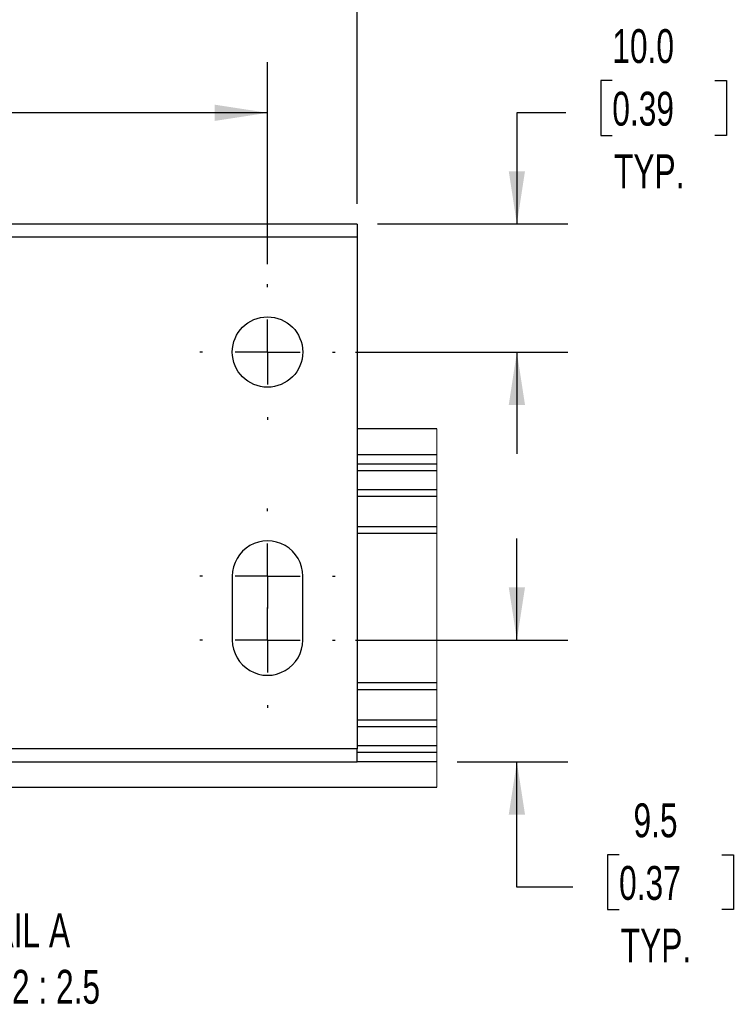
# Model space of a CAD drawing. Header units: millimetres. Extents: x 16 to 683, y 16 to 524.
# Tile 8 of 14: x 239 to 350, y 291 to 445. Entities that reach past the tile are written whole.
import ezdxf

# ---------------------------------------------------------------- set-up
doc = ezdxf.new("R2010")
doc.units = ezdxf.units.MM
doc.header["$LTSCALE"] = 2.5
doc.linetypes.add('CENTERX2', pattern=[20.32, 12.7, -2.54, 2.54, -2.54])
doc.layers.add('CENTER', color=40, linetype='CENTERX2')
doc.layers.add('DIMENSIONS', color=140, linetype='Continuous', lineweight=25)
doc.styles.add('SLDTEXTSTYLE0', font='TXT', dxfattribs={"width": 0.7})
doc.dimstyles.new('SLDDIMSTYLE3', dxfattribs={"dimtxt": 5.39502, "dimasz": 8.255, "dimexe": 0, "dimexo": 0.0625, "dimgap": 1.348755, "dimtad": 0, "dimtih": 1, "dimtoh": 1, "dimlfac": 0.5, "dimrnd": 1e-09, "dimzin": 12, "dimdsep": 46, "dimtxsty": 'SLDTEXTSTYLE0', "dimsah": 1, "dimcen": 0.09, "dimadec": 0, "dimazin": 3, "dimtfac": 1, "dimtmove": 0, "dimatfit": 0, "dimfxl": 0, "dimfrac": 2, "dimtolj": 1, "dimtzin": 12, "dimarcsym": 0})
doc.dimstyles.new('SLDDIMSTYLE4', dxfattribs={"dimtxt": 5.39502, "dimasz": 8.255, "dimexe": 0, "dimexo": 0.0625, "dimgap": 1.348755, "dimtad": 0, "dimtih": 1, "dimtoh": 1, "dimlfac": 0.5, "dimrnd": 1e-09, "dimzin": 4, "dimdsep": 46, "dimtxsty": 'SLDTEXTSTYLE0', "dimsah": 1, "dimcen": 0.09, "dimadec": 0, "dimazin": 1, "dimtfac": 1, "dimtmove": 0, "dimatfit": 0, "dimfxl": 0, "dimfrac": 2, "dimtolj": 1, "dimtzin": 12, "dimarcsym": 0})
doc.dimstyles.new('SLDDIMSTYLE5', dxfattribs={"dimtxt": 5.39502, "dimasz": 8.255, "dimexe": 0, "dimexo": 0.0625, "dimgap": 1.348755, "dimtad": 0, "dimtih": 1, "dimtoh": 1, "dimlfac": 0.5, "dimrnd": 1e-09, "dimzin": 4, "dimdsep": 46, "dimtxsty": 'SLDTEXTSTYLE0', "dimsah": 1, "dimcen": 0.09, "dimadec": 0, "dimazin": 1, "dimtfac": 1, "dimtofl": 0, "dimtmove": 0, "dimatfit": 3, "dimfxl": 0, "dimfrac": 2, "dimtolj": 1, "dimtzin": 12, "dimarcsym": 0})

# ---------------------------------------------------------------- blocks, each defined once
blk = doc.blocks.new('_D_5')
at = {"layer": 'DIMENSIONS'}
for p, q in [((316.6, 347.98), (316.6, 363.85)), ((291.4, 347.98), (324.54, 347.98)), ((307.26, 328.98), (324.54, 328.98)), ((316.6, 309.4), (316.6, 328.98)), ((332.57, 314.44), (330.76, 314.44)), ((330.76, 314.44), (330.76, 305.87)), ((348.6, 314.44), (350.42, 314.44)), ((350.42, 314.44), (350.42, 305.87)), ((325.33, 309.4), (316.6, 309.4)), ((330.76, 305.87), (332.57, 305.87)), ((350.42, 305.87), (348.6, 305.87))]:
    blk.add_line(p, q, dxfattribs=at)
for points in [[(316.6, 347.98), (317.87, 356.23), (315.33, 356.23)], [(316.6, 328.98), (315.33, 320.72), (317.87, 320.72)]]:
    blk.add_solid(points, dxfattribs=at)
at = {"layer": 'DIMENSIONS', "char_height": 5.292, "attachment_point": 1, "style": 'SLDTEXTSTYLE0'}
for s, insert in [('9.5', (334.82, 322.47)), ('0.37', (332.57, 312.69)), ('TYP.', (332.83, 302.91))]:
    blk.add_mtext(s, dxfattribs=dict(at, insert=insert))
blk = doc.blocks.new('_D_6')
at = {"layer": 'DIMENSIONS'}
for p, q in [((331.51, 435.39), (329.7, 435.39)), ((329.7, 435.39), (329.7, 426.82)), ((347.54, 435.39), (349.35, 435.39)), ((349.35, 435.39), (349.35, 426.82)), ((324.26, 430.35), (316.6, 430.35)), ((316.6, 430.35), (316.6, 412.98)), ((329.7, 426.82), (331.51, 426.82)), ((349.35, 426.82), (347.54, 426.82)), ((294.82, 412.98), (324.54, 412.98)), ((291.4, 392.98), (324.54, 392.98)), ((316.6, 392.98), (316.6, 377.1))]:
    blk.add_line(p, q, dxfattribs=at)
for points in [[(316.6, 412.98), (317.87, 421.23), (315.33, 421.23)], [(316.6, 392.98), (315.33, 384.72), (317.87, 384.72)]]:
    blk.add_solid(points, dxfattribs=at)
at = {"layer": 'DIMENSIONS', "char_height": 5.292, "attachment_point": 1, "style": 'SLDTEXTSTYLE0'}
for s, insert in [('10.0', (331.51, 443.42)), ('0.39', (331.51, 433.64)), ('TYP.', (331.77, 423.86))]:
    blk.add_mtext(s, dxfattribs=dict(at, insert=insert))
blk = doc.blocks.new('_D_7')
at = {"layer": 'DIMENSIONS'}
for p, q in [((145.64, 406.73), (145.64, 438.28)), ((277.64, 406.73), (277.64, 438.28)), ((145.64, 430.35), (194.68, 430.35)), ((201.99, 430.35), (200.18, 430.35)), ((200.18, 430.35), (200.18, 421.77)), ((218.03, 430.35), (219.84, 430.35)), ((219.84, 430.35), (219.84, 421.77)), ((277.64, 430.35), (225.34, 430.35)), ((200.18, 421.77), (201.99, 421.77)), ((219.84, 421.77), (218.03, 421.77))]:
    blk.add_line(p, q, dxfattribs=at)
for points in [[(145.64, 430.35), (153.9, 429.08), (153.9, 431.62)], [(277.64, 430.35), (269.39, 431.62), (269.39, 429.08)]]:
    blk.add_solid(points, dxfattribs=at)
at = {"layer": 'DIMENSIONS', "char_height": 5.292, "attachment_point": 1, "style": 'SLDTEXTSTYLE0'}
for s, insert in [('66.0', (201.99, 438.37)), ('2.60', (201.99, 428.59))]:
    blk.add_mtext(s, dxfattribs=dict(at, insert=insert))
blk = doc.blocks.new('_D_8')
at = {"layer": 'DIMENSIONS'}
for p, q in [((131.64, 416.15), (131.64, 461.07)), ((291.64, 416.15), (291.64, 461.07)), ((131.64, 453.13), (194.68, 453.13)), ((201.99, 453.13), (200.18, 453.13)), ((200.18, 453.13), (200.18, 444.56)), ((218.03, 453.13), (219.84, 453.13)), ((219.84, 453.13), (219.84, 444.56)), ((291.64, 453.13), (225.34, 453.13)), ((200.18, 444.56), (201.99, 444.56)), ((219.84, 444.56), (218.03, 444.56))]:
    blk.add_line(p, q, dxfattribs=at)
for points in [[(131.64, 453.13), (139.9, 451.86), (139.9, 454.4)], [(291.64, 453.13), (283.39, 454.4), (283.39, 451.86)]]:
    blk.add_solid(points, dxfattribs=at)
at = {"layer": 'DIMENSIONS', "char_height": 5.292, "attachment_point": 1, "style": 'SLDTEXTSTYLE0'}
for s, insert in [('80.0', (201.99, 461.16)), ('3.15', (201.99, 451.38))]:
    blk.add_mtext(s, dxfattribs=dict(at, insert=insert))
blk = doc.blocks.new('SW_CENTERMARKSYMBOL_0')
at = {"layer": 'CENTER', "color": 0}
for p, q in [((0, 10.16), (0, 10.58)), ((0, 0), (0, 5.08)), ((-10.16, 0), (-10.58, 0)), ((0, 0), (-5.08, 0)), ((0, 0), (0, -5.08)), ((0, 0), (5.08, 0)), ((10.16, 0), (10.58, 0)), ((0, -10.16), (0, -10.58))]:
    blk.add_line(p, q, dxfattribs=at)
blk = doc.blocks.new('SW_CENTERMARKSYMBOL_1')
at = {"layer": 'CENTER', "color": 0}
for p, q in [((0, 10.16), (0, 10.58)), ((0, 0), (0, 5.08)), ((-10.16, 0), (-10.58, 0)), ((0, 0), (-5.08, 0)), ((0, 0), (0, -5.08)), ((0, 0), (5.08, 0)), ((10.16, 0), (10.58, 0)), ((0, -10.16), (0, -10.58))]:
    blk.add_line(p, q, dxfattribs=at)
blk = doc.blocks.new('SW_CENTERMARKSYMBOL_2')
at = {"layer": 'CENTER', "color": 0}
for p, q in [((0, 10.16), (0, 10.58)), ((0, 0), (0, 5.08)), ((-10.16, 0), (-10.58, 0)), ((0, 0), (-5.08, 0)), ((0, 0), (0, -5.08)), ((0, 0), (5.08, 0)), ((10.16, 0), (10.58, 0)), ((0, -10.16), (0, -10.58))]:
    blk.add_line(p, q, dxfattribs=at)

msp = doc.modelspace()

# ---------------------------------------------------------------- linework, layer by layer
for p, q in [((291.64, 412.977), (131.64, 412.977)), ((291.64, 412.977), (291.64, 410.977)), ((131.64, 410.977), (291.64, 410.977)), ((291.64, 410.977), (291.64, 330.977)), ((304.081, 380.977), (291.64, 380.977)), ((291.64, 376.977), (304.081, 376.977)), ((304.081, 375.477), (291.64, 375.477)), ((291.64, 374.477), (304.081, 374.477)), ((304.081, 371.477), (291.64, 371.477)), ((291.64, 370.477), (304.081, 370.477)), ((304.081, 365.677), (291.64, 365.677)), ((291.64, 364.677), (304.081, 364.677)), ((272.14, 357.977), (272.14, 347.977)), ((283.14, 347.977), (283.14, 357.977)), ((304.081, 341.278), (291.64, 341.278)), ((291.64, 340.278), (304.081, 340.278)), ((304.081, 335.477), (291.64, 335.477)), ((291.64, 334.477), (304.081, 334.477)), ((291.64, 330.977), (131.64, 330.977)), ((304.081, 331.477), (291.64, 331.477)), ((291.64, 328.977), (291.64, 330.977)), ((291.64, 330.477), (304.081, 330.477)), ((131.64, 328.977), (291.64, 328.977)), ((304.081, 328.977), (291.64, 328.977)), ((131.64, 324.977), (304.081, 324.977))]:
    msp.add_line(p, q)
at = {"color": 7, "linetype": 'Continuous', "lineweight": 18}
msp.add_line((304.081, 324.977), (304.081, 380.977), dxfattribs=at)
msp.add_circle((277.64, 392.977), 5.5)
for centre, start, end in [((277.64, 357.977), 359.99984, 180.00016), ((277.64, 347.977), 179.99992, 0.00008)]:
    msp.add_arc(centre, 5.5, start, end)

# ---------------------------------------------------------------- block references
at = {"layer": 'CENTER'}
for name, p in [('SW_CENTERMARKSYMBOL_2', (277.64, 392.977)), ('SW_CENTERMARKSYMBOL_1', (277.64, 357.977)), ('SW_CENTERMARKSYMBOL_0', (277.64, 347.977))]:
    msp.add_blockref(name, p, dxfattribs=at)

# ---------------------------------------------------------------- texts
at = {"layer": 'DIMENSIONS', "char_height": 5.29167, "style": 'SLDTEXTSTYLE0'}
for s, insert, attachment_point in [('TYPICAL MOUNT BRACKETS', (160.567, 314.737), 1), ('DETAIL A^JSCALE 2 : 2.5', (235.782, 305.286), 2)]:
    msp.add_mtext(s, dxfattribs=dict(at, insert=insert, attachment_point=attachment_point))

# ---------------------------------------------------------------- dimensions: what is measured, and where the dimension line sits
at = {"layer": 'DIMENSIONS'}
dim = msp.add_linear_dim(base=(131.64, 453.131), p1=(291.64, 412.977), p2=(131.64, 412.977), angle=0, dimstyle='SLDDIMSTYLE5', dxfattribs=at)
dim.commit()
dim.dimension.update_dxf_attribs({"geometry": '_D_8', "text_midpoint": (210.01, 453.131), "dimtype": 160})
for base, p1, p2, dimstyle, picture, middle in [((316.598, 412.977), (288.22, 392.977), (291.64, 412.977), 'SLDDIMSTYLE4', '_D_6', (316.598, 430.345)), ((316.598, 328.977), (288.22, 347.977), (304.081, 328.977), 'SLDDIMSTYLE3', '_D_5', (316.598, 309.396))]:
    dim = msp.add_linear_dim(base=base, p1=p1, p2=p2, angle=90, text='<>\\PTYP.', dimstyle=dimstyle, dxfattribs=at)
    dim.commit()
    dim.dimension.update_dxf_attribs({"geometry": picture, "text_midpoint": middle, "dimtype": 160})
dim = msp.add_linear_dim(base=(145.64, 430.345), p1=(277.64, 403.557), p2=(145.64, 403.557), dimstyle='SLDDIMSTYLE5', dxfattribs=at)
dim.commit()
dim.dimension.update_dxf_attribs({"geometry": '_D_7', "text_midpoint": (210.01, 430.345), "dimtype": 160})

doc.saveas('drawing.dxf')
